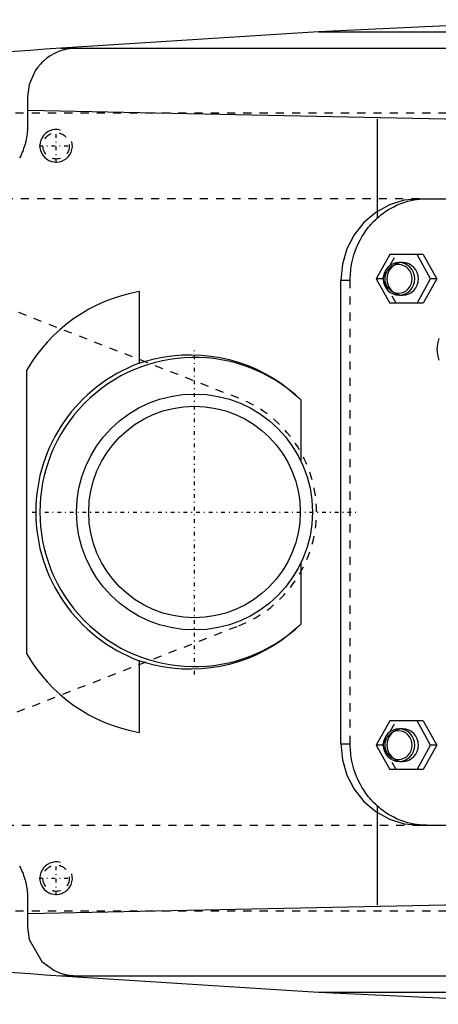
# Model space of a CAD drawing. Extents: x -702 to 174, y -90 to 90.
# Tile 5 of 13: x -599 to -548, y -60 to 60. Entities that reach past the tile are written whole.
import ezdxf

# ---------------------------------------------------------------- set-up
doc = ezdxf.new("R2010")
doc.units = 0
doc.linetypes.add('CENTER', pattern=[1.5, 0.45, -0.5, 0.05, -0.5])
doc.linetypes.add('DASHED', pattern=[2, 1, -1])
for name, color, linetype in [('AM_0', 7, 'CONTINUOUS'), ('AM_10', 7, 'CONTINUOUS'), ('AM_3', 7, 'DASHED'), ('AM_7', 7, 'CENTER')]:
    doc.layers.add(name, color=color, linetype=linetype)

msp = doc.modelspace()

# ---------------------------------------------------------------- linework, layer by layer
at = {"layer": 'AM_0', "color": 7, "linetype": 'CONTINUOUS'}
for p, q in [((-531.04, 60.5), (-562.76, 59)), ((-562.76, 59), (-594.4, 57)), ((-562.76, 59), (-352.3, 59)), ((-594.4, 57), (-342.93, 57)), ((-598.5, 51), (-598.5, 47.5)), ((-598.5, 49.39), (-483.81, 47)), ((-555.5, 36.95), (-555.5, 48.32)), ((-550.34, 38.5), (-462.55, 38.5)), ((-554, 31.65), (-555.67, 28.65)), ((-549.88, 31.65), (-554, 31.65)), ((-548.98, 28.65), (-550.65, 31.65)), ((-549.88, 31.65), (-548.2, 28.65)), ((-552.41, 30.65), (-552.86, 30.65)), ((-560, -28.5), (-560, 28.5)), ((-555.67, 28.65), (-554, 25.65)), ((-550.65, 25.65), (-548.98, 28.65)), ((-548.2, 28.65), (-549.88, 25.65)), ((-548.2, 28.65), (-548.98, 28.65)), ((-584.81, 27.08), (-584.81, 18.27)), ((-552.86, 26.65), (-552.41, 26.65)), ((-549.88, 25.65), (-554, 25.65)), ((-598.65, 17.38), (-598.65, -17.38)), ((-564.91, 13.77), (-564.91, 6.24)), ((-564.91, -6.24), (-564.91, -13.77)), ((-584.81, -18.27), (-584.81, -27.08)), ((-554, -25.65), (-555.67, -28.65)), ((-549.88, -25.65), (-554, -25.65)), ((-548.98, -28.65), (-550.65, -25.65)), ((-549.88, -25.65), (-548.2, -28.65)), ((-552.41, -26.65), (-552.86, -26.65)), ((-555.67, -28.65), (-554, -31.65)), ((-550.65, -31.65), (-548.98, -28.65)), ((-548.2, -28.65), (-549.88, -31.65)), ((-548.2, -28.65), (-548.98, -28.65)), ((-552.86, -30.65), (-552.41, -30.65)), ((-549.88, -31.65), (-554, -31.65)), ((-555.5, -48.32), (-555.5, -36.95)), ((-550.34, -38.5), (-462.55, -38.5)), ((-483.81, -47), (-598.5, -49.39)), ((-598.5, -47.5), (-598.5, -51)), ((-594.4, -57), (-562.76, -59)), ((-594.4, -57), (-342.93, -57)), ((-562.76, -59), (-352.3, -59)), ((-562.76, -59), (-531.04, -60.5))]:
    msp.add_line(p, q, dxfattribs=at)
for points in [[(-550.34, 38.5), (-552.23, 38.31), (-554.04, 37.74), (-555.71, 36.81), (-557.17, 35.57), (-558.37, 34.06), (-559.26, 32.33), (-559.81, 30.45), (-560, 28.5)], [(-552.41, 26.65), (-552.03, 26.69), (-551.67, 26.8), (-551.34, 26.99), (-551.04, 27.24), (-550.8, 27.54), (-550.63, 27.88), (-550.52, 28.26), (-550.48, 28.65), (-550.52, 29.04), (-550.63, 29.42), (-550.8, 29.76), (-551.04, 30.06), (-551.34, 30.31), (-551.67, 30.5), (-552.03, 30.61), (-552.41, 30.65)], [(-547.96, 21.34), (-548.15, 20.68), (-548.22, 20), (-548.15, 19.32), (-547.96, 18.66)], [(-552.41, -30.65), (-552.03, -30.61), (-551.67, -30.5), (-551.34, -30.31), (-551.04, -30.06), (-550.8, -29.76), (-550.63, -29.42), (-550.52, -29.04), (-550.48, -28.65), (-550.52, -28.26), (-550.63, -27.88), (-550.8, -27.54), (-551.04, -27.24), (-551.34, -26.99), (-551.67, -26.8), (-552.03, -26.69), (-552.41, -26.65)], [(-560, -28.5), (-559.81, -30.45), (-559.26, -32.33), (-558.37, -34.06), (-557.17, -35.57), (-555.71, -36.81), (-554.04, -37.74), (-552.23, -38.31), (-550.34, -38.5)]]:
    msp.add_lwpolyline(points, dxfattribs=at)
for points in [[(-552.86, 30.65), (-553.24, 30.61), (-553.6, 30.5), (-553.94, 30.31), (-554.23, 30.06), (-554.47, 29.76), (-554.65, 29.42), (-554.76, 29.04), (-554.8, 28.65), (-554.76, 28.26), (-554.65, 27.88), (-554.47, 27.54), (-554.23, 27.24), (-553.94, 26.99), (-553.6, 26.8), (-553.24, 26.69), (-552.86, 26.65), (-552.49, 26.69), (-552.12, 26.8), (-551.79, 26.99), (-551.5, 27.24), (-551.26, 27.54), (-551.08, 27.88), (-550.97, 28.26), (-550.93, 28.65), (-550.97, 29.04), (-551.08, 29.42), (-551.26, 29.76), (-551.5, 30.06), (-551.79, 30.31), (-552.12, 30.5), (-552.49, 30.61)], [(-552.93, 26.9), (-552.6, 26.93), (-552.28, 27.03), (-551.99, 27.19), (-551.73, 27.41), (-551.52, 27.68), (-551.37, 27.98), (-551.27, 28.31), (-551.24, 28.65), (-551.27, 28.99), (-551.37, 29.32), (-551.52, 29.62), (-551.73, 29.89), (-551.99, 30.11), (-552.28, 30.27), (-552.6, 30.37), (-552.93, 30.4), (-553.26, 30.37), (-553.58, 30.27), (-553.87, 30.11), (-554.12, 29.89), (-554.33, 29.62), (-554.49, 29.32), (-554.59, 28.99), (-554.62, 28.65), (-554.59, 28.31), (-554.49, 27.98), (-554.33, 27.68), (-554.12, 27.41), (-553.87, 27.19), (-553.58, 27.03), (-553.26, 26.93)], [(-552.86, -26.65), (-553.24, -26.69), (-553.6, -26.8), (-553.94, -26.99), (-554.23, -27.24), (-554.47, -27.54), (-554.65, -27.88), (-554.76, -28.26), (-554.8, -28.65), (-554.76, -29.04), (-554.65, -29.42), (-554.47, -29.76), (-554.23, -30.06), (-553.94, -30.31), (-553.6, -30.5), (-553.24, -30.61), (-552.86, -30.65), (-552.49, -30.61), (-552.12, -30.5), (-551.79, -30.31), (-551.5, -30.06), (-551.26, -29.76), (-551.08, -29.42), (-550.97, -29.04), (-550.93, -28.65), (-550.97, -28.26), (-551.08, -27.88), (-551.26, -27.54), (-551.5, -27.24), (-551.79, -26.99), (-552.12, -26.8), (-552.49, -26.69)], [(-552.93, -30.4), (-552.6, -30.37), (-552.28, -30.27), (-551.99, -30.11), (-551.73, -29.89), (-551.52, -29.62), (-551.37, -29.32), (-551.27, -28.99), (-551.24, -28.65), (-551.27, -28.31), (-551.37, -27.98), (-551.52, -27.68), (-551.73, -27.41), (-551.99, -27.19), (-552.28, -27.03), (-552.6, -26.93), (-552.93, -26.9), (-553.26, -26.93), (-553.58, -27.03), (-553.87, -27.19), (-554.12, -27.41), (-554.33, -27.68), (-554.49, -27.98), (-554.59, -28.31), (-554.62, -28.65), (-554.59, -28.99), (-554.49, -29.32), (-554.33, -29.62), (-554.12, -29.89), (-553.87, -30.11), (-553.58, -30.27), (-553.26, -30.37)]]:
    msp.add_lwpolyline(points, close=True, dxfattribs=at)
for points in [[(-592.5, 57, 0), (-592.51, 57, 0), (-592.52, 57, 0), (-592.54, 57, 0), (-592.54, 57, 0), (-592.55, 57, 0), (-592.57, 57, 0), (-592.58, 57, 0), (-592.59, 57, 0), (-592.61, 57, 0), (-592.62, 57, 0), (-592.63, 57, 0), (-592.64, 57, 0), (-592.65, 57, 0), (-592.67, 57, 0), (-592.68, 57, 0), (-592.7, 57, 0), (-592.71, 57, 0), (-592.72, 57, 0), (-592.73, 57, 0), (-592.74, 57, 0), (-592.75, 56.99, 0), (-592.76, 56.99, 0), (-592.77, 56.99, 0), (-592.78, 56.99, 0), (-592.8, 56.99, 0), (-592.81, 56.99, 0), (-592.81, 56.99, 0), (-592.83, 56.99, 0), (-592.84, 56.99, 0), (-592.86, 56.99, 0), (-592.87, 56.99, 0), (-592.89, 56.99, 0), (-592.89, 56.99, 0), (-592.9, 56.99, 0), (-592.91, 56.99, 0), (-592.93, 56.98, 0), (-592.94, 56.98, 0), (-592.96, 56.98, 0), (-592.97, 56.98, 0), (-592.98, 56.98, 0), (-592.99, 56.98, 0), (-593, 56.98, 0), (-593.02, 56.98, 0), (-593.03, 56.98, 0), (-593.04, 56.98, 0), (-593.06, 56.97, 0), (-593.07, 56.97, 0), (-593.07, 56.97, 0), (-593.09, 56.97, 0), (-593.1, 56.97, 0), (-593.15, 56.96, 0), (-593.24, 56.95, 0), (-593.28, 56.95, 0), (-593.33, 56.94, 0), (-593.41, 56.93, 0), (-593.5, 56.92, 0), (-593.58, 56.9, 0), (-593.67, 56.88, 0), (-593.76, 56.87, 0), (-593.8, 56.86, 0), (-593.84, 56.85, 0), (-593.93, 56.83, 0), (-594.01, 56.81, 0), (-594.05, 56.8, 0), (-594.3, 56.72, 0), (-594.8, 56.54, 0), (-595.27, 56.32, 0), (-595.72, 56.06, 0), (-596.15, 55.76, 0), (-596.55, 55.42, 0), (-596.74, 55.24, 0), (-596.92, 55.05, 0), (-597.26, 54.65, 0), (-597.56, 54.22, 0), (-598.3, 52.55, 0), (-598.5, 51, 0)], [(-598.5, 47.5, 0), (-598.5, 47.39, 0), (-598.51, 47.16, 0), (-598.52, 46.93, 0), (-598.53, 46.82, 0), (-598.54, 46.7, 0), (-598.56, 46.47, 0), (-598.59, 46.24, 0), (-598.63, 46.01, 0), (-598.67, 45.79, 0), (-598.73, 45.56, 0), (-598.75, 45.44, 0), (-598.78, 45.33, 0), (-598.85, 45.1, 0), (-598.91, 44.88, 0), (-598.99, 44.66, 0), (-599.07, 44.44, 0), (-599.16, 44.22, 0), (-599.21, 44.11, 0), (-599.25, 44, 0), (-599.35, 43.79, 0), (-599.46, 43.58, 0), (-599.51, 43.48, 0)], [(-584.81, 18.27, 0), (-584.25, 18.46, 0), (-583.11, 18.77, 0), (-581.94, 19.02, 0), (-581.35, 19.12, 0), (-580.76, 19.2, 0), (-579.57, 19.3, 0), (-578.37, 19.33, 0), (-577.18, 19.28, 0), (-576.01, 19.17, 0), (-574.85, 18.98, 0), (-574.28, 18.87, 0), (-573.73, 18.73, 0), (-572.63, 18.42, 0), (-571.54, 18.04, 0), (-570.45, 17.58, 0), (-569.36, 17.04, 0), (-568.31, 16.44, 0), (-567.79, 16.1, 0), (-567.28, 15.76, 0), (-566.3, 15.01, 0), (-565.36, 14.2, 0), (-564.91, 13.77, 0)], [(-564.91, -13.77, 0), (-565.36, -14.2, 0), (-566.3, -15.01, 0), (-567.28, -15.76, 0), (-567.79, -16.1, 0), (-568.31, -16.44, 0), (-569.36, -17.04, 0), (-570.45, -17.58, 0), (-571.54, -18.04, 0), (-572.63, -18.42, 0), (-573.73, -18.73, 0), (-574.28, -18.87, 0), (-574.85, -18.98, 0), (-576.01, -19.17, 0), (-577.18, -19.28, 0), (-578.37, -19.33, 0), (-579.57, -19.3, 0), (-580.76, -19.2, 0), (-581.35, -19.12, 0), (-581.94, -19.02, 0), (-583.11, -18.77, 0), (-584.25, -18.46, 0), (-584.81, -18.27, 0)], [(-599.51, -43.49, 0), (-599.45, -43.59, 0), (-599.35, -43.8, 0), (-599.25, -44.01, 0), (-599.2, -44.12, 0), (-599.16, -44.22, 0), (-599.07, -44.44, 0), (-598.99, -44.66, 0), (-598.91, -44.88, 0), (-598.84, -45.11, 0), (-598.78, -45.33, 0), (-598.75, -45.45, 0), (-598.72, -45.56, 0), (-598.67, -45.79, 0), (-598.63, -46.02, 0), (-598.59, -46.25, 0), (-598.56, -46.48, 0), (-598.54, -46.71, 0), (-598.53, -46.82, 0), (-598.52, -46.93, 0), (-598.51, -47.16, 0), (-598.5, -47.39, 0), (-598.5, -47.5, 0)], [(-598.5, -51, 0), (-598.3, -52.55, 0), (-596.74, -55.24, 0), (-595.27, -56.32, 0), (-594.8, -56.54, 0), (-594.3, -56.72, 0), (-594.05, -56.8, 0), (-594.01, -56.81, 0), (-593.93, -56.83, 0), (-593.84, -56.85, 0), (-593.8, -56.86, 0), (-593.76, -56.87, 0), (-593.67, -56.88, 0), (-593.58, -56.9, 0), (-593.5, -56.92, 0), (-593.41, -56.93, 0), (-593.33, -56.94, 0), (-593.28, -56.95, 0), (-593.24, -56.95, 0), (-593.15, -56.96, 0), (-593.07, -56.97, 0), (-593.02, -56.98, 0), (-593, -56.98, 0), (-592.99, -56.98, 0), (-592.98, -56.98, 0), (-592.97, -56.98, 0), (-592.96, -56.98, 0), (-592.94, -56.98, 0), (-592.93, -56.98, 0), (-592.91, -56.99, 0), (-592.9, -56.99, 0), (-592.89, -56.99, 0), (-592.89, -56.99, 0), (-592.87, -56.99, 0), (-592.86, -56.99, 0), (-592.84, -56.99, 0), (-592.83, -56.99, 0), (-592.81, -56.99, 0), (-592.81, -56.99, 0), (-592.8, -56.99, 0), (-592.78, -56.99, 0), (-592.77, -56.99, 0), (-592.76, -56.99, 0), (-592.75, -56.99, 0), (-592.74, -57, 0), (-592.73, -57, 0), (-592.72, -57, 0), (-592.71, -57, 0), (-592.7, -57, 0), (-592.68, -57, 0), (-592.67, -57, 0), (-592.65, -57, 0), (-592.64, -57, 0), (-592.63, -57, 0), (-592.62, -57, 0), (-592.61, -57, 0), (-592.59, -57, 0), (-592.58, -57, 0), (-592.57, -57, 0), (-592.55, -57, 0), (-592.54, -57, 0), (-592.54, -57, 0), (-592.52, -57, 0), (-592.51, -57, 0), (-592.5, -57, 0)]]:
    msp.add_polyline3d(points, dxfattribs=at)
for radius in [14.5, 13]:
    msp.add_circle((-578, 0), radius, dxfattribs=at)
for centre, radius, start, end in [((-452.42, -1937.95), 2000, 94.07093, 95.81789), ((-581.32, 7.39), 20, 100.0452, 150.0439), ((-578, 0), 19.5, 110.4335, 249.5665), ((-578, 0), 19, 46.4574, 313.5426), ((-581.32, -7.39), 20, 209.9561, 259.9548), ((-452.42, 1937.95), 2000, 264.18211, 265.92907)]:
    msp.add_arc(centre, radius, start, end, dxfattribs=at)
at = {"layer": 'AM_10', "color": 7, "linetype": 'CONTINUOUS'}
for centre in [(-595, 45), (-595, -45)]:
    msp.add_arc(centre, 2, 75, 15, dxfattribs=at)
at = {"layer": 'AM_3', "color": 6, "linetype": 'DASHED'}
for p, q in [((-525, 49), (-624, 49)), ((-550.34, 38.5), (-633.21, 38.5)), ((-555.5, 36.16), (-555.5, 36.95)), ((-572.56, 13.98), (-624, 34)), ((-554.89, 28.65), (-553.22, 31.65)), ((-560, 28.5), (-558.87, 28.5)), ((-558.87, -28.5), (-558.87, 28.5)), ((-554.89, 28.65), (-555.67, 28.65)), ((-553.22, 25.65), (-554.89, 28.65)), ((-624, -34), (-572.56, -13.98)), ((-554.89, -28.65), (-553.22, -25.65)), ((-560, -28.5), (-558.87, -28.5)), ((-554.89, -28.65), (-555.67, -28.65)), ((-553.22, -31.65), (-554.89, -28.65)), ((-555.5, -36.95), (-555.5, -36.16)), ((-633.21, -38.5), (-550.34, -38.5)), ((-624, -49), (-525, -49))]:
    msp.add_line(p, q, dxfattribs=at)
for points in [[(-552.41, 30.65), (-552.79, 30.61), (-553.15, 30.5), (-553.48, 30.31), (-553.78, 30.06), (-554.02, 29.76), (-554.2, 29.42), (-554.31, 29.04), (-554.34, 28.65), (-554.31, 28.26), (-554.2, 27.88), (-554.02, 27.54), (-553.78, 27.24), (-553.48, 26.99), (-553.15, 26.8), (-552.79, 26.69), (-552.41, 26.65)], [(-552.41, -26.65), (-552.79, -26.69), (-553.15, -26.8), (-553.48, -26.99), (-553.78, -27.24), (-554.02, -27.54), (-554.2, -27.88), (-554.31, -28.26), (-554.34, -28.65), (-554.31, -29.04), (-554.2, -29.42), (-554.02, -29.76), (-553.78, -30.06), (-553.48, -30.31), (-553.15, -30.5), (-552.79, -30.61), (-552.41, -30.65)]]:
    msp.add_lwpolyline(points, dxfattribs=at)
for points in [[(-555.5, 36.16, 0), (-555.36, 36.28, 0), (-555.08, 36.52, 0), (-554.78, 36.74, 0), (-554.63, 36.85, 0), (-554.48, 36.96, 0), (-554.16, 37.16, 0), (-553.84, 37.35, 0), (-553.51, 37.52, 0), (-553.17, 37.69, 0), (-552.83, 37.84, 0), (-552.65, 37.9, 0), (-552.48, 37.97, 0), (-552.13, 38.09, 0), (-551.77, 38.19, 0), (-551.41, 38.28, 0), (-551.06, 38.35, 0), (-550.7, 38.41, 0), (-550.52, 38.44, 0), (-550.34, 38.46, 0), (-549.98, 38.48, 0), (-549.63, 38.5, 0), (-549.45, 38.5, 0)], [(-558.87, 28.5, 0), (-558.86, 28.73, 0), (-558.84, 29.21, 0), (-558.8, 29.69, 0), (-558.77, 29.93, 0), (-558.73, 30.17, 0), (-558.65, 30.64, 0), (-558.54, 31.12, 0), (-558.4, 31.6, 0), (-558.25, 32.06, 0), (-558.07, 32.52, 0), (-557.97, 32.75, 0), (-557.87, 32.97, 0), (-557.65, 33.4, 0), (-557.42, 33.83, 0), (-557.16, 34.23, 0), (-556.89, 34.62, 0), (-556.61, 35, 0), (-556.46, 35.18, 0), (-556.31, 35.35, 0), (-556, 35.68, 0), (-555.67, 36, 0), (-555.5, 36.16, 0)], [(-555.5, -36.16, 0), (-555.67, -36, 0), (-556, -35.68, 0), (-556.31, -35.35, 0), (-556.46, -35.18, 0), (-556.61, -35, 0), (-556.89, -34.62, 0), (-557.16, -34.23, 0), (-557.42, -33.83, 0), (-557.65, -33.4, 0), (-557.87, -32.97, 0), (-557.97, -32.75, 0), (-558.07, -32.52, 0), (-558.25, -32.06, 0), (-558.4, -31.6, 0), (-558.54, -31.12, 0), (-558.65, -30.64, 0), (-558.73, -30.17, 0), (-558.77, -29.93, 0), (-558.8, -29.69, 0), (-558.84, -29.21, 0), (-558.86, -28.73, 0), (-558.87, -28.5, 0)], [(-549.45, -38.5, 0), (-549.63, -38.5, 0), (-549.98, -38.48, 0), (-550.34, -38.46, 0), (-550.52, -38.44, 0), (-550.7, -38.41, 0), (-551.06, -38.35, 0), (-551.41, -38.28, 0), (-551.77, -38.19, 0), (-552.13, -38.09, 0), (-552.48, -37.97, 0), (-552.65, -37.9, 0), (-552.83, -37.84, 0), (-553.17, -37.69, 0), (-553.51, -37.52, 0), (-553.84, -37.35, 0), (-554.16, -37.16, 0), (-554.48, -36.96, 0), (-554.63, -36.85, 0), (-554.78, -36.74, 0), (-555.08, -36.52, 0), (-555.36, -36.28, 0), (-555.5, -36.16, 0)]]:
    msp.add_polyline3d(points, dxfattribs=at)
for centre in [(-595, 45), (-595, -45)]:
    msp.add_circle(centre, 1.62, dxfattribs=at)
msp.add_arc((-578, 0), 15, 291.2667, 68.7333, dxfattribs=at)
at = {"layer": 'AM_7', "color": 4, "linetype": 'CENTER'}
for p, q in [((-595, 42.9), (-595, 47.1)), ((-597.1, 45), (-592.9, 45)), ((-578, -19.95), (-578, 19.95)), ((-597.95, 0), (-558.05, 0)), ((-595, -47.1), (-595, -42.9)), ((-597.1, -45), (-592.9, -45))]:
    msp.add_line(p, q, dxfattribs=at)

doc.saveas('drawing.dxf')
